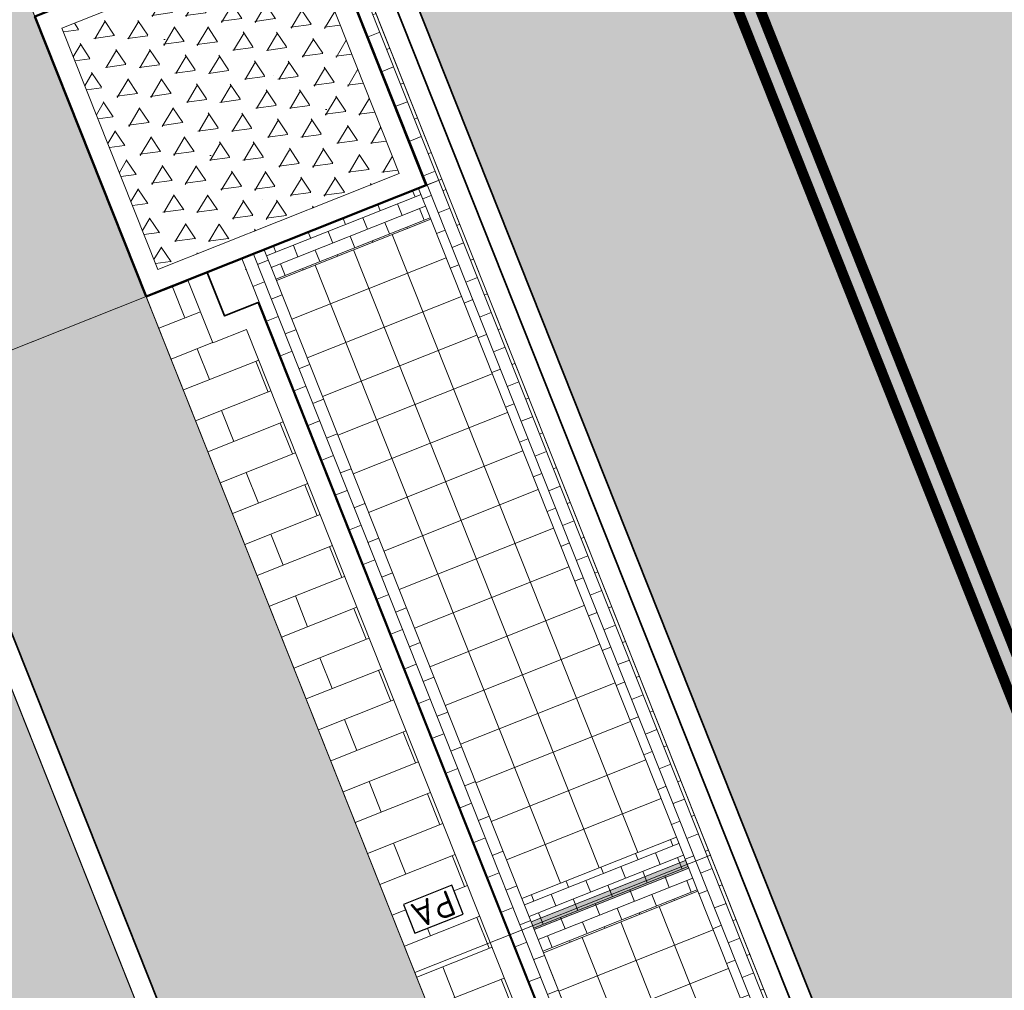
# Model space of a CAD drawing. Header units: metres. Extents: x 196674 to 197628, y 355499 to 356232.
# Tile 27 of 209: x 196856 to 196865, y 355842 to 355851. Entities that reach past the tile are written whole.
import ezdxf
from ezdxf.enums import TextEntityAlignment as Align

# ---------------------------------------------------------------- set-up
doc = ezdxf.new("R2010")
doc.units = ezdxf.units.M
doc.set_wipeout_variables(frame=1)
doc.layers.get('0').update_dxf_attribs({"lineweight": 25})
for name, color, linetype, lineweight in [('N-WE-IE-MEUBILAIR_WEGMEUBILAIR_PARKEERAUTOMAAT-S-200', 7, 'Continuous', 25), ('N-WE-VH-KANTOPSLUITING_ACHTERKANTBAND-G', 50, 'Continuous', 18), ('N-WE-VH-MATERIAALGRENS-G', 7, 'Continuous', 13), ('N-WE-VH-OPENVERHARDING_TEGEL_400x400_PARKEERVAKKEN-A', 252, 'Continuous', 5)]:
    doc.layers.add(name, color=color, linetype=linetype, lineweight=lineweight)
for name, color, linetype, lineweight, true_color in [('N-WE-VH-GESLOTENVERHARDING_ASFALT_RIJBAAN-V', 7, 'Continuous', 5, 0xd6d6d6), ('N-WE-VH-GOOT-TEGEL_200x200-G', 7, 'Continuous', 35, 0x00a5a5), ('N-WE-VH-HALFVERHARDING_GEBONDEN_SPLIT-A', 7, 'Continuous', 5, 0xaab7a9), ('N-WE-VH-KANTOPSLUITING_GELEIDEBAND_50 200-G', 1, 'Continuous', 35, 0xff0000), ('N-WE-VH-KANTOPSLUITING_OPSLUITBAND_200X250-G', 7, 'Continuous', 50, 0x0029a5), ('N-WE-VH-OPENVERHARDING_STRAATBAKSTEEN_PARKEERVAK-V', 7, 'Continuous', 5, 0xffffff), ('N-WE-VH-OPENVERHARDING_STRAATBAKSTEEN_ROOD_ELLEBOOG_LINGE-A', 7, 'Continuous', 5, 0xdaaea0), ('N-WE-VH-OPENVERHARDING_STRAATBAKSTEEN_ROOD_HALFSTEENS-LINGE-A', 7, 'Continuous', 5, 0xdaaea0), ('N-WE-VH-OPENVERHARDING_STRAATBAKSTEEN_ROOD_STREKKEN-LINGE-A', 7, 'Continuous', 5, 0xdaaea0), ('N-WE-VH-OPENVERHARDING_TEGEL_200x300_FIETSPAD_ROOD-A', 7, 'Continuous', 5, 0xe04d68), ('N-WE-VW-MARKERING_LANGS_STREEP_DOORGETROKKEN_010-G', 7, 'Continuous', 13, 0xffffff)]:
    doc.layers.add(name, color=color, linetype=linetype, lineweight=lineweight, true_color=true_color)
doc.layers.add('N-WE-VH-HULPLIJN-G', color=40, linetype='Continuous', lineweight=5, plot=False)
doc.styles.add('NLCS-ISO', font='NLCS-ISO.ttf')

# ---------------------------------------------------------------- blocks, each defined once
blk = doc.blocks.new('Boomplantvak 2900x2900')
at = {"layer": 'N-WE-VH-HALFVERHARDING_GEBONDEN_SPLIT-A'}
h = blk.add_hatch(dxfattribs=at)
h.set_pattern_fill('AVH-GRAVEL-SO', color=251, scale=0.3, pattern_type=2)
h.set_pattern_definition([(255.963757, (0.768, 1.164), (1.562108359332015e-08, -1.200000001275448), [0.197909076, -4.74981768]), (127.568592, (0.888, 1.008), (-8.399999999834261, 10.80000000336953), [0.196814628, -19.484648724]), (12.094757, (0.72, 0.972), (10.79999999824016, 2.399999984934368), [0.171813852, -17.00957142]), (255.963757, (1.068, 1.164), (1.562108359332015e-08, -1.200000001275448), [0.197909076, -4.74981768]), (127.568592, (1.188, 1.008), (-8.399999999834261, 10.80000000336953), [0.196814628, -19.484648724]), (12.094757, (1.02, 0.972), (10.79999999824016, 2.399999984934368), [0.171813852, -17.00957142]), (12.094757, (0.42, 0.972), (10.79999999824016, 2.399999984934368), [0.171813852, -17.00957142]), (127.568592, (0.588, 1.008), (-8.399999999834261, 10.80000000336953), [0.196814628, -19.484648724]), (255.963757, (0.468, 1.164), (1.562108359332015e-08, -1.200000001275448), [0.197909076, -4.74981768]), (255.963757, (0.168, 1.164), (1.562108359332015e-08, -1.200000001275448), [0.197909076, -4.74981768]), (127.568592, (0.288, 1.008), (-8.399999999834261, 10.80000000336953), [0.196814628, -19.484648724]), (12.094757, (0.12, 0.972), (10.79999999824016, 2.399999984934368), [0.171813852, -17.00957142]), (12.094757, (0, 0.672), (10.79999999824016, 2.399999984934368), [0.171813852, -17.00957142]), (127.568592, (0.168, 0.708), (-8.399999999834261, 10.80000000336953), [0.196814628, -19.484648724]), (255.963757, (0.048, 0.864), (1.562108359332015e-08, -1.200000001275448), [0.197909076, -4.74981768]), (255.963757, (0.348, 0.864), (1.562108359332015e-08, -1.200000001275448), [0.197909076, -4.74981768]), (127.568592, (0.468, 0.708), (-8.399999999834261, 10.80000000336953), [0.196814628, -19.484648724]), (12.094757, (0.3, 0.672), (10.79999999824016, 2.399999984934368), [0.171813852, -17.00957142]), (12.094757, (0.8999999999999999, 0.672), (10.79999999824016, 2.399999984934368), [0.171813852, -17.00957142]), (127.568592, (1.068, 0.708), (-8.399999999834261, 10.80000000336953), [0.196814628, -19.484648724]), (255.963757, (0.948, 0.864), (1.562108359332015e-08, -1.200000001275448), [0.197909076, -4.74981768]), (12.094757, (0.6, 0.672), (10.79999999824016, 2.399999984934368), [0.171813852, -17.00957142]), (127.568592, (0.768, 0.708), (-8.399999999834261, 10.80000000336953), [0.196814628, -19.484648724]), (255.963757, (0.648, 0.864), (1.562108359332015e-08, -1.200000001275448), [0.197909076, -4.74981768]), (12.094757, (0.12, 0.372), (10.79999999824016, 2.399999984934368), [0.171813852, -17.00957142]), (127.568592, (0.288, 0.408), (-8.399999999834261, 10.80000000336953), [0.196814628, -19.484648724]), (255.963757, (0.168, 0.564), (1.562108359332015e-08, -1.200000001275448), [0.197909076, -4.74981768]), (255.963757, (0.468, 0.564), (1.562108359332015e-08, -1.200000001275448), [0.197909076, -4.74981768]), (127.568592, (0.588, 0.408), (-8.399999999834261, 10.80000000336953), [0.196814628, -19.484648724]), (12.094757, (0.42, 0.372), (10.79999999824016, 2.399999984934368), [0.171813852, -17.00957142]), (12.094757, (1.02, 0.372), (10.79999999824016, 2.399999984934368), [0.171813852, -17.00957142]), (127.568592, (1.188, 0.408), (-8.399999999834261, 10.80000000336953), [0.196814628, -19.484648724]), (255.963757, (1.068, 0.564), (1.562108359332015e-08, -1.200000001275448), [0.197909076, -4.74981768]), (12.094757, (0.72, 0.372), (10.79999999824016, 2.399999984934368), [0.171813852, -17.00957142]), (127.568592, (0.888, 0.408), (-8.399999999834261, 10.80000000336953), [0.196814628, -19.484648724]), (255.963757, (0.768, 0.564), (1.562108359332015e-08, -1.200000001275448), [0.197909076, -4.74981768]), (255.963757, (0.648, 0.264), (1.562108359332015e-08, -1.200000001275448), [0.197909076, -4.74981768]), (127.568592, (0.768, 0.108), (-8.399999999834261, 10.80000000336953), [0.196814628, -19.484648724]), (12.094757, (0.6, 0.072), (10.79999999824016, 2.399999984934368), [0.171813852, -17.00957142]), (255.963757, (0.948, 0.264), (1.562108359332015e-08, -1.200000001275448), [0.197909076, -4.74981768]), (127.568592, (1.068, 0.108), (-8.399999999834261, 10.80000000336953), [0.196814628, -19.484648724]), (12.094757, (0.8999999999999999, 0.072), (10.79999999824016, 2.399999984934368), [0.171813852, -17.00957142]), (12.094757, (0.3, 0.072), (10.79999999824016, 2.399999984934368), [0.171813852, -17.00957142]), (127.568592, (0.468, 0.108), (-8.399999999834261, 10.80000000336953), [0.196814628, -19.484648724]), (255.963757, (0.348, 0.264), (1.562108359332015e-08, -1.200000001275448), [0.197909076, -4.74981768]), (255.963757, (0.048, 0.264), (1.562108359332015e-08, -1.200000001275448), [0.197909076, -4.74981768]), (127.568592, (0.168, 0.108), (-8.399999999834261, 10.80000000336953), [0.196814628, -19.484648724]), (12.094757, (0, 0.072), (10.79999999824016, 2.399999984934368), [0.171813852, -17.00957142]), (63.434949, (0.31199946, 1.139999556), (-1.073312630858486, 0.536656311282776), [5.039999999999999e-07, -1.199999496]), (0, (0.216, 1.14), (0, 1.2), [0, -1.2]), (63.434949, (0.31199946, 1.139999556), (-1.073312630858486, 0.536656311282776), [5.039999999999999e-07, -1.199999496]), (0, (0.216, 1.14), (0, 1.2), [0, -1.2])])
h.paths.add_polyline_path([(0.2000000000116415, -0.2000000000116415), (2.699999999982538, -0.2000000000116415), (2.699999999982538, -2.700000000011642), (0.2000000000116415, -2.700000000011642)])
at = {"layer": 'N-WE-VH-OPENVERHARDING_STRAATBAKSTEEN_ROOD_STREKKEN-LINGE-A', "true_color": 0xb05e45}
h = blk.add_hatch(dxfattribs=at)
h.set_pattern_fill('AVH-BSS_LINGEFORMAAT_HALFST', color=25, scale=1.5, angle=90, pattern_type=2)
h.set_pattern_definition([(90, (-1.469576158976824e-17, -2.980000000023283), (-0.18, 0.36), [0.12, -0.12]), (180, (-1.469576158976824e-17, -2.980000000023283), (-1.469576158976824e-17, -0.12), [])])
h.paths.add_polyline_path([(2.899999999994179, -3.060000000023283), (2.899999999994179, -2.900000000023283), (0, -2.900000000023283), (0, -3.060000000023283)])
at = {"layer": 'N-WE-VH-KANTOPSLUITING_ACHTERKANTBAND-G', "ltscale": 0.2, "flags": 128}
blk.add_lwpolyline([(0.2000000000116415, -0.2000000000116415), (2.699999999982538, -0.2000000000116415), (2.699999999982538, -2.700000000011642), (0.2000000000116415, -2.700000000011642)], close=True, dxfattribs=at)
at = {"layer": 'N-WE-VH-KANTOPSLUITING_OPSLUITBAND_200X250-G', "ltscale": 0.1, "flags": 128}
blk.add_lwpolyline([(0, 0), (2.899999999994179, 0), (2.899999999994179, -2.900000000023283), (0, -2.900000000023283)], close=True, dxfattribs=at)
at = {"layer": 'N-WE-VH-MATERIAALGRENS-G', "ltscale": 0.2, "flags": 128}
blk.add_lwpolyline([(2.899999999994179, -2.900000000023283), (2.899999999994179, -3.060000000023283), (-2.939152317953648e-17, -3.060000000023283), (0, -2.900000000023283)], dxfattribs=at)
blk = doc.blocks.new('SIE-WEG_PARKEERAUTOMAAT-SO')
blk.add_wipeout([(-0.25, 0.15000000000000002), (0.25, 0.15000000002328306), (0.25, -0.15000000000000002), (-0.25, -0.15000000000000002)])
at = {"flags": 128}
blk.add_lwpolyline([(-0.25, -0.15), (0.25, -0.15), (0.25, 0.15), (-0.25, 0.15)], close=True, dxfattribs=at)
at = {"style": 'NLCS-ISO'}
blk.add_text('PA', height=0.25, dxfattribs=at).set_placement((0, 0), align=Align.MIDDLE_CENTER)

msp = doc.modelspace()

# ---------------------------------------------------------------- hatches: boundary and pattern name
at = {"layer": 'N-WE-VH-GESLOTENVERHARDING_ASFALT_RIJBAAN-V'}
h = msp.add_hatch(color=256, dxfattribs=at)
h.dxf.hatch_style = 1
edge = h.paths.add_edge_path()
edge.add_arc((196883.3869817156, 355902.656361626), 35.20000000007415, 190.3623505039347, 201.6723232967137, ccw=False)
edge.add_line((196848.7610979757, 355896.3248392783), (196847.4465985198, 355903.5135851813))
edge.add_line((196847.4465985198, 355903.5135851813), (196844.3970627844, 355902.9562763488))
edge.add_arc((196843.2169703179, 355902.7386028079), 1.199999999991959, -162.07585362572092, 10.451002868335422, ccw=False)
edge.add_line((196842.0752125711, 355902.3692936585), (196839.6613549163, 355901.3959846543))
edge.add_line((196839.6613549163, 355901.3959846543), (196841.5430613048, 355896.6608085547))
edge.add_line((196841.5430613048, 355896.6608085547), (196880.9310656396, 355797.5437848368))
edge.add_line((196880.9310656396, 355797.5437848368), (196886.4141529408, 355799.7227028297))
edge.add_line((196886.4141529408, 355799.7227028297), (196850.6752320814, 355889.6570756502))
edge = h.paths.add_edge_path()
edge.add_line((196887.127705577, 355797.9270999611), (196886.4141529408, 355799.7227028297))
edge.add_line((196886.4141529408, 355799.7227028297), (196880.9310656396, 355797.5437848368))
edge.add_arc((196811.0468732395, 355769.7725829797), 75.19999999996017, 15.961689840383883, 21.672323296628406, ccw=False)
edge.add_line((196883.347596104, 355790.4521737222), (196885.8710435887, 355781.6296066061))
edge.add_line((196885.8710435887, 355781.6296066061), (196888.851592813, 355782.4819213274))
edge.add_arc((196890.0050295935, 355782.8129554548), 1.199999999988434, 31.48532323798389, 196.013376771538, ccw=False)
edge.add_line((196891.0283583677, 355783.4396916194), (196893.8052155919, 355785.3397151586))
edge.add_arc((196947.7187872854, 355822.005322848), 65.19999999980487, 201.6723232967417, 214.2188842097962, ccw=False)
edge = h.paths.add_edge_path()
edge.add_line((196888.851592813, 355782.4819213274), (196885.8710435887, 355781.6296066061))
edge.add_line((196885.8710435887, 355781.6296066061), (196886.4183877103, 355779.7159625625))
edge.add_arc((196929.4911587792, 355792.0357187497), 44.80000000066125, 195.961689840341, 202.0117847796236)
edge.add_arc((196929.4911587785, 355792.0357187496), 44.80000000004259, 202.0117847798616, 205.4818459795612)
edge.add_line((196889.0492290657, 355772.7616345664), (196892.1305482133, 355774.2231386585))
edge.add_arc((196932.2977115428, 355794.9508734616), 45.20000000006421, 196.0133767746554, 207.2953995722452, ccw=False)
at = {"layer": 'N-WE-VH-OPENVERHARDING_STRAATBAKSTEEN_PARKEERVAK-V'}
h = msp.add_hatch(color=256, dxfattribs=at)
h.dxf.hatch_style = 1
h.paths.add_polyline_path([(196860.7846650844, 355842.1751601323), (196862.271562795, 355842.7660367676), (196862.2420189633, 355842.8403816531), (196860.7551212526, 355842.2495050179)])
at = {"layer": 'N-WE-VH-OPENVERHARDING_STRAATBAKSTEEN_ROOD_ELLEBOOG_LINGE-A', "true_color": 0xb05e45}
h = msp.add_hatch(dxfattribs=at)
h.set_pattern_fill('AVH-ROO_BSS_LINGEFRMT_ELLEBOOG', color=25, scale=4, angle=21.67232329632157, pattern_type=2)
h.set_pattern_definition([(21.67232329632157, (196753.6511661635, 356089.3677123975), (0.1792042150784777, 0.4155548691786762), [1.28, -0.64]), (291.6723232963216, (196753.2966401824, 356090.2598510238), (0.1792042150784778, 0.4155548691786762), [1.28, -0.64])])
edge = h.paths.add_edge_path()
edge.add_line((196854.634800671, 355847.3068900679), (196851.3665704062, 355846.0082851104))
edge.add_line((196851.3665704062, 355846.0082851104), (196852.9006189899, 355842.0887260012))
edge.add_line((196852.9006189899, 355842.0887260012), (196853.796900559, 355840.1496289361))
edge.add_line((196853.796900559, 355840.1496289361), (196854.5423430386, 355838.4176919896))
edge.add_line((196854.5423430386, 355838.4176919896), (196854.9167043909, 355838.5587630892))
edge.add_line((196854.9167043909, 355838.5587630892), (196855.1680830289, 355837.9095865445))
edge.add_line((196855.1680830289, 355837.9095865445), (196854.813907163, 355837.7761896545))
edge.add_line((196854.813907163, 355837.7761896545), (196858.0740962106, 355829.1894290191))
edge.add_line((196858.0740962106, 355829.1894290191), (196858.4847609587, 355829.3566530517))
edge.add_line((196858.4847609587, 355829.3566530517), (196858.6461048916, 355828.9515408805))
edge.add_line((196858.6461048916, 355828.9515408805), (196858.8074488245, 355828.5464287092))
edge.add_line((196858.8074488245, 355828.5464287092), (196858.3967840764, 355828.3792046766))
edge.add_line((196858.3967840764, 355828.3792046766), (196860.1905359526, 355823.8524921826))
edge.add_arc((196860.3361869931, 355823.4144153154), 0.4616552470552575, 27.314097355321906, 108.390845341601, ccw=False)
edge.add_arc((196860.3361869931, 355823.4144153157), 0.4616552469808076, -65.41169166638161, 27.31409731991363, ccw=False)
edge.add_line((196860.5282795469, 355822.9946224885), (196862.5133318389, 355818.0350498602))
edge.add_line((196862.5133318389, 355818.0350498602), (196866.2864310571, 355808.5456891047))
edge.add_line((196866.2864310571, 355808.5456891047), (196867.581257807, 355805.2878631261))
edge.add_line((196867.581257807, 355805.2878631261), (196867.9217623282, 355804.4098501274))
edge.add_line((196867.9217623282, 355804.4098501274), (196870.0653635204, 355798.8824353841))
edge.add_line((196870.0653635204, 355798.8824353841), (196873.358203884, 355800.1908192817))
edge.add_line((196873.358203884, 355800.1908192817), (196854.634800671, 355847.3068900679))
h.paths.add_polyline_path([(196841.0858936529, 355881.4017207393), (196837.7140431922, 355880.0443230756), (196839.5772904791, 355875.4159143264), (196841.1301816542, 355871.4390365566), (196841.7395418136, 355871.6956293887), (196843.151059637, 355868.2801940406), (196842.63141636, 355868.0392346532), (196843.4900363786, 355865.8687646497), (196844.0232237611, 355866.1116903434), (196845.3695745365, 355862.6465332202), (196844.746755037, 355862.3643601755), (196846.1745000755, 355858.6130248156), (196846.5038240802, 355858.7491365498), (196846.7150110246, 355858.2732877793), (196846.3951378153, 355858.1530437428), (196848.5058357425, 355853.0721934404), (196849.2454863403, 355851.269035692), (196849.5001118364, 355850.6861876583), (196850.030891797, 355850.9013806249), (196851.4569500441, 355847.2645212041), (196850.9688039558, 355847.0245952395), (196851.3665704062, 355846.0082851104), (196854.634800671, 355847.3068900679)])
h.paths.add_polyline_path([(196880.8574146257, 355842.0475994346), (196879.1419714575, 355846.3041045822), (196878.6767607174, 355847.4279524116), (196878.4514744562, 355847.9909747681), (196877.8947571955, 355847.7672206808), (196876.4362827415, 355851.384245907), (196877.0026204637, 355851.6118666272), (196876.8501220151, 355851.9929819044), (196875.7116283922, 355855.0583460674), (196872.1529597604, 355853.6441706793), (196890.8763631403, 355806.5280994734), (196895.0099379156, 355808.1707361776), (196891.3852624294, 355816.3565551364), (196888.3845230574, 355823.3092453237), (196884.0420041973, 355833.6126927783), (196884.3159500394, 355833.7740029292), (196883.9444415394, 355834.1288702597), (196882.5075790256, 355837.8448770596)])
edge = h.paths.add_edge_path()
edge.add_arc((196871.2374186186, 355865.9375688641), 0.2898915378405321, 99.84772102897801, 297.5182277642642, ccw=False)
edge.add_line((196871.187838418, 355866.2231890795), (196867.9303796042, 355874.2523537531))
edge.add_line((196867.9303796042, 355874.2523537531), (196867.1835981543, 355876.035643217))
edge.add_line((196867.1835981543, 355876.035643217), (196864.8483598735, 355881.7495890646))
edge.add_line((196864.8483598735, 355881.7495890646), (196864.1513045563, 355883.6890990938))
edge.add_line((196864.1513045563, 355883.6890990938), (196863.8494427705, 355884.6024968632))
edge.add_line((196863.8494427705, 355884.6024968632), (196863.4774495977, 355884.4671676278))
edge.add_line((196863.4774495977, 355884.4671676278), (196862.1200399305, 355887.8133126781))
edge.add_line((196862.1200399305, 355887.8133126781), (196862.4051404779, 355888.0123878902))
edge.add_line((196862.4051404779, 355888.0123878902), (196861.9821257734, 355889.082991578))
edge.add_line((196861.9821257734, 355889.082991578), (196861.7565284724, 355889.7133117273))
edge.add_line((196861.7565284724, 355889.7133117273), (196861.5701991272, 355889.6476588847))
edge.add_line((196861.5701991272, 355889.6476588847), (196861.3862929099, 355890.1423955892))
edge.add_line((196861.3862929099, 355890.1423955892), (196861.5669729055, 355890.2142988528))
edge.add_line((196861.5669729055, 355890.2142988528), (196861.446571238, 355890.5415519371))
edge.add_line((196861.446571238, 355890.5415519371), (196861.749, 355890.659))
edge.add_line((196861.749, 355890.659), (196860.359, 355894.034))
edge.add_line((196860.359, 355894.034), (196860.127, 355893.937))
edge.add_line((196860.127, 355893.937), (196859.854, 355894.644))
edge.add_line((196859.854, 355894.644), (196860.083, 355894.727))
edge.add_line((196860.083, 355894.727), (196859.6792949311, 355895.7113569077))
edge.add_line((196859.6792949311, 355895.7113569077), (196856.0146416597, 355894.255064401))
edge.add_line((196856.0146416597, 355894.255064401), (196872.1529597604, 355853.6441706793))
edge.add_line((196872.1529597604, 355853.6441706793), (196875.7116283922, 355855.0583460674))
edge.add_line((196875.7116283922, 355855.0583460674), (196873.8583172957, 355860.0483374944))
edge.add_line((196873.8583172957, 355860.0483374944), (196871.3713574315, 355865.6804745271))
edge = h.paths.add_edge_path()
edge.add_line((196857.0729405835, 355901.7350927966), (196856.2620444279, 355903.5931532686))
edge.add_line((196856.2620444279, 355903.5931532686), (196856.1540861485, 355903.5406490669))
edge.add_line((196856.1540861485, 355903.5406490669), (196855.9286700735, 355904.0573672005))
edge.add_line((196855.9286700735, 355904.0573672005), (196856.0598969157, 355904.1146143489))
edge.add_line((196856.0598969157, 355904.1146143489), (196855.6229645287, 355905.16350213))
edge.add_line((196855.6229645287, 355905.16350213), (196855.4794456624, 355905.1088460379))
edge.add_line((196855.4794456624, 355905.1088460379), (196855.293381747, 355905.6217776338))
edge.add_line((196855.293381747, 355905.6217776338), (196855.4372839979, 355905.6790478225))
edge.add_line((196855.4372839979, 355905.6790478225), (196854.7639172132, 355907.3387920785))
edge.add_line((196854.7639172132, 355907.3387920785), (196854.6331884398, 355907.2857547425))
edge.add_line((196854.6331884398, 355907.2857547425), (196854.3865365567, 355907.8820846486))
edge.add_line((196854.3865365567, 355907.8820846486), (196854.5730159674, 355907.9594224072))
edge.add_line((196854.5730159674, 355907.9594224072), (196853.9598522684, 355909.5017534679))
edge.add_line((196853.9598522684, 355909.5017534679), (196853.7649923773, 355909.4064519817))
edge.add_line((196853.7649923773, 355909.4064519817), (196853.5230847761, 355910.0041915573))
edge.add_line((196853.5230847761, 355910.0041915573), (196853.7213924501, 355910.0956280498))
edge.add_line((196853.7213924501, 355910.0956280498), (196853.1065108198, 355911.6127306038))
edge.add_line((196853.1065108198, 355911.6127306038), (196850.6789398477, 355917.6353734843))
edge.add_line((196850.6789398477, 355917.6353734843), (196848.7404598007, 355916.8650446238))
edge.add_line((196848.7404598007, 355916.8650446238), (196850.8308011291, 355911.6048432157))
edge.add_arc((196821.371640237, 355899.8980998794), 31.7000000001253, 10.362350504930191, 21.67232329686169, ccw=False)
edge.add_line((196852.5546094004, 355905.6000674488), (196852.9441035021, 355903.4699987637))
edge.add_arc((196880.7825270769, 355908.5603988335), 28.29999999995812, 190.362350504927, 201.6723232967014)
edge.add_line((196854.48302382, 355898.1092683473), (196856.0146416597, 355894.255064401))
edge.add_line((196856.0146416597, 355894.255064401), (196859.6792949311, 355895.7113569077))
edge.add_line((196859.6792949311, 355895.7113569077), (196858.689, 355898.126))
edge.add_line((196858.689, 355898.126), (196858.4799999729, 355898.0369999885))
edge.add_line((196858.4799999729, 355898.0369999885), (196857.8911247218, 355899.311631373))
edge.add_line((196857.8911247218, 355899.311631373), (196857.0729405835, 355901.7350927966))
at = {"layer": 'N-WE-VH-OPENVERHARDING_STRAATBAKSTEEN_ROOD_HALFSTEENS-LINGE-A', "true_color": 0xb05e45}
h = msp.add_hatch(dxfattribs=at)
h.set_pattern_fill('AVH-BSS_LINGEFORMAAT_HALFST', color=25, scale=4, angle=-68.32767670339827, pattern_type=2)
h.set_pattern_definition([(291.6723232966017, (0, 0.9800000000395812), (0.8005952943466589, -0.714875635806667), [0.32, -0.32]), (21.67232329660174, (0, 0.9800000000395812), (-0.1181753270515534, 0.2973795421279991), [])])
h.paths.add_polyline_path([(196862.2212189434, 355835.2566116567), (196862.9460815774, 355835.5446640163), (196860.3609962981, 355842.0498415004), (196859.6361336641, 355841.7617891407)])
h.paths.add_polyline_path([(196857.6907100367, 355847.8216758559), (196857.4506521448, 355848.4257647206), (196857.051048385, 355848.2669666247), (196859.6361336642, 355841.7617891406), (196860.3609962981, 355842.0498415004), (196858.015969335, 355847.9509298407)])
at = {"layer": 'N-WE-VH-OPENVERHARDING_STRAATBAKSTEEN_ROOD_STREKKEN-LINGE-A', "true_color": 0xb05e45}
h = msp.add_hatch(dxfattribs=at)
h.set_pattern_fill('AVH-BSS_LINGEFORMAAT_HALFST', color=25, scale=1.5, angle=21.67232329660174, pattern_type=2)
h.set_pattern_definition([(21.67232329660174, (0, 0.9800000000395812), (0.2680783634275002, 0.3002232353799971), [0.12, -0.12]), (111.6723232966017, (0, 0.9800000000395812), (-0.1115173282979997, -0.04431574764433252), [])])
h.paths.add_polyline_path([(196860.7698931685, 355842.2123325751), (196860.6664897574, 355842.4725396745), (196858.3029832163, 355848.420130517), (196858.1848078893, 355848.7175100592), (196857.9617732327, 355848.6288785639), (196860.546858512, 355842.1237010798)])
h.paths.add_polyline_path([(196863.3549784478, 355835.707155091), (196863.2368031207, 355836.0045346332), (196860.8732965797, 355841.9521254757), (196860.7698931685, 355842.2123325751), (196860.546858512, 355842.1237010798), (196863.1319437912, 355835.6185235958)])
h.paths.add_polyline_path([(196862.4798255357, 355842.8918407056), (196859.8947402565, 355849.3970181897), (196859.6717055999, 355849.3083866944), (196859.789880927, 355849.0110071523), (196862.153387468, 355843.0634163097), (196862.2567908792, 355842.8032092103)])
h.paths.add_polyline_path([(196865.064910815, 355836.3866632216), (196862.4798255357, 355842.8918407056), (196862.2567908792, 355842.8032092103), (196862.3601942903, 355842.543002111), (196864.7237008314, 355836.5954112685), (196864.8418761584, 355836.2980317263)])
h = msp.add_hatch(dxfattribs=at)
h.set_pattern_fill('AVH-BSS_LINGEFORMAAT_HALFST', color=25, scale=1.5, angle=-68.32767670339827, pattern_type=2)
h.set_pattern_definition([(291.6723232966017, (0, 1.220000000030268), (0.3002232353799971, -0.2680783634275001), [0.12, -0.12]), (21.67232329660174, (0, 1.220000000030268), (-0.04431574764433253, 0.1115173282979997), [])])
h.paths.add_polyline_path([(196859.789880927, 355849.0110071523), (196859.6717055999, 355849.3083866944), (196858.1848078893, 355848.7175100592), (196858.3029832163, 355848.420130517)])
h.paths.add_polyline_path([(196862.2567908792, 355842.8032092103), (196862.153387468, 355843.0634163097), (196860.6664897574, 355842.4725396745), (196860.7698931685, 355842.2123325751)])
h.paths.add_polyline_path([(196862.3601942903, 355842.543002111), (196862.2567908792, 355842.8032092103), (196860.7698931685, 355842.2123325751), (196860.8732965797, 355841.9521254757)])
h.paths.add_polyline_path([(196864.8418761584, 355836.2980317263), (196864.7237008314, 355836.5954112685), (196863.2368031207, 355836.0045346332), (196863.3549784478, 355835.707155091)])
at = {"layer": 'N-WE-VH-OPENVERHARDING_TEGEL_200x300_FIETSPAD_ROOD-A'}
h = msp.add_hatch(dxfattribs=at)
h.set_pattern_fill('AVH-TEGEL_200X300_HALFST', color=256, scale=2, angle=21.67232329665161, pattern_type=2)
h.set_pattern_definition([(21.67232329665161, (0, 0), (-0.1477191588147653, 0.3717244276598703), []), (111.6723232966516, (0, 0), (-0.5575866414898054, -0.2215787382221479), [0.4, -0.4]), (111.6723232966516, (0.3717244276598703, 0.1477191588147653), (-0.5575866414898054, -0.2215787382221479), [-0.4, 0.4])])
h.paths.add_polyline_path([(196843.4978157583, 355882.3726823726), (196841.2714261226, 355881.4764100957), (196854.8206658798, 355847.3807421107), (196857.0510483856, 355848.2669666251)])
h.paths.add_polyline_path([(196857.0510483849, 355848.2669666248), (196854.8206658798, 355847.3807421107), (196873.5440690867, 355800.2646713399), (196875.7744515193, 355801.150896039), (196874.7035971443, 355803.8459409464), (196874.7034878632, 355803.8458975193), (196869.5333173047, 355816.8562524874)])
at = {"layer": 'N-WE-VH-OPENVERHARDING_TEGEL_400x400_PARKEERVAKKEN-A'}
h = msp.add_hatch(dxfattribs=at)
h.set_pattern_fill('AVH-TEGEL_400X400_BLOK', color=256, angle=-158.3276767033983, pattern_type=2)
h.set_pattern_definition([(201.6723232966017, (196858.3029832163, 355848.420130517), (0.1477191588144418, -0.3717244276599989), []), (291.6723232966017, (196858.3029832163, 355848.420130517), (0.3717244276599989, 0.1477191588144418), [])])
h.paths.add_polyline_path([(196860.6664897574, 355842.4725396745), (196858.3029832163, 355848.420130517), (196859.789880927, 355849.0110071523), (196862.153387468, 355843.0634163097)])
h = msp.add_hatch(dxfattribs=at)
h.set_pattern_fill('AVH-TEGEL_400X400_BLOK', color=256, angle=-158.3276767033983, pattern_type=2)
h.set_pattern_definition([(201.6723232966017, (196860.8732965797, 355841.9521254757), (0.1477191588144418, -0.3717244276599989), []), (291.6723232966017, (196860.8732965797, 355841.9521254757), (0.3717244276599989, 0.1477191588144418), [])])
h.paths.add_polyline_path([(196860.8732965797, 355841.9521254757), (196863.2368031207, 355836.0045346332), (196864.7237008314, 355836.5954112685), (196862.3601942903, 355842.543002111)])

# ---------------------------------------------------------------- linework, layer by layer
at = {"layer": 'N-WE-VH-GOOT-TEGEL_200x200-G', "ltscale": 0.2, "flags": 128}
msp.add_lwpolyline([(196841.5430613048, 355896.6608085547), (196880.9310656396, 355797.5437848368, -0.02492249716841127), (196883.347596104, 355790.4521737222), (196886.4183877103, 355779.7159625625, 0.02640465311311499), (196887.9567748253, 355775.244800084, 0.1031412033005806), (196898.1276524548, 355760.0455566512, 0.02132693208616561), (196900.9669583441, 355757.4899521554, 0.02225008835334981), (196904.1498403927, 355755.0917397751, 0.0903948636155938), (196918.8147890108, 355748.5264653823), (196951.4281986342, 355740.523735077), (196969.3175015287, 355732.890581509)], format="xyb", dxfattribs=at)
at = {"layer": 'N-WE-VH-HULPLIJN-G', "flags": 128}
for points in [[(196850.6752320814, 355889.6570756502, -0.04938916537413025), (196848.7610979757, 355896.3248392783), (196847.4465985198, 355903.5135851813), (196844.3970627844, 355902.9562763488, -0.9368222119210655), (196842.0752125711, 355902.3692936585), (196839.6613549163, 355901.3959846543), (196841.5430613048, 355896.6608085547), (196880.9310656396, 355797.5437848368), (196886.4141529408, 355799.7227028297)], [(196854.634800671, 355847.3068900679), (196851.3665704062, 355846.0082851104), (196852.9006189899, 355842.0887260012), (196853.796900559, 355840.1496289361), (196854.5423430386, 355838.4176919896), (196854.9167043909, 355838.5587630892), (196855.1680830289, 355837.9095865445), (196854.813907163, 355837.7761896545), (196858.0740962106, 355829.1894290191), (196858.4847609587, 355829.3566530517), (196858.6461048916, 355828.9515408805), (196858.8074488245, 355828.5464287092), (196858.3967840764, 355828.3792046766), (196860.1905359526, 355823.8524921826, -0.3692999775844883), (196860.7463696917, 355823.6262542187, -0.4282173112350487), (196860.5282795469, 355822.9946224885), (196862.5133318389, 355818.0350498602), (196866.2864310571, 355808.5456891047), (196867.581257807, 355805.2878631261), (196867.9217623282, 355804.4098501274), (196870.0653635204, 355798.8824353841), (196873.358203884, 355800.1908192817)]]:
    msp.add_lwpolyline(points, format="xyb", close=True, dxfattribs=at)
for points in [[(196843.4978157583, 355882.3726823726), (196841.2714261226, 355881.4764100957), (196854.8206658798, 355847.3807421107), (196857.0510483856, 355848.2669666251)], [(196857.0510483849, 355848.2669666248), (196854.8206658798, 355847.3807421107), (196873.5440690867, 355800.2646713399), (196875.7744515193, 355801.150896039), (196874.7035971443, 355803.8459409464), (196874.7034878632, 355803.8458975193), (196869.5333173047, 355816.8562524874)], [(196860.7846650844, 355842.1751601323), (196862.271562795, 355842.7660367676), (196862.2420189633, 355842.8403816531), (196860.7551212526, 355842.2495050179)]]:
    msp.add_lwpolyline(points, close=True, dxfattribs=at)
for points in [[(196857.0510499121, 355848.2669672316), (196849.4965282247, 355845.2652389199)], [(196862.4798255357, 355842.8918407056), (196859.6361336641, 355841.7617891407)]]:
    msp.add_lwpolyline(points, dxfattribs=at)
at = {"layer": 'N-WE-VH-KANTOPSLUITING_ACHTERKANTBAND-G', "flags": 128}
for points in [[(196884.5634459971, 355766.2866145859, -0.03661467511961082), (196882.567696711, 355771.7239157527), (196878.1165628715, 355787.2861286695, 0.02492249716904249), (196875.8912339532, 355793.8166349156), (196840.0358375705, 355884.0441098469)], [(196846.3415074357, 355883.5027344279), (196880.5593412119, 355797.396065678, -0.02492249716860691), (196882.9630177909, 355790.342175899), (196886.0338093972, 355779.6059647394, 0.02640465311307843), (196887.5859321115, 355775.0948811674, 0.02640465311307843)]]:
    msp.add_lwpolyline(points, format="xyb", dxfattribs=at)
for points in [[(196859.8947402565, 355849.3970181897), (196865.064910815, 355836.3866632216)], [(196857.4506667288, 355848.4257280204), (196857.6907100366, 355847.8216758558), (196858.015969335, 355847.9509298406), (196862.9460815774, 355835.5446640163)]]:
    msp.add_lwpolyline(points, dxfattribs=at)
at = {"layer": 'N-WE-VH-KANTOPSLUITING_GELEIDEBAND_50 200-G', "ltscale": 0.2, "flags": 128}
for points in [[(196846.5273696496, 355883.5765940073), (196880.7452034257, 355797.4699252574, -0.02492249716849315), (196883.1553069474, 355790.3971748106), (196886.2260985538, 355779.660963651, 0.02640465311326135), (196887.7713534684, 355775.1698406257, 0.02640465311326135)], [(196883.6537809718, 355769.0376423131, -0.01830120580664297), (196882.7599858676, 355771.7789146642), (196878.3088520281, 355787.341127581, 0.02492249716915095), (196876.077096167, 355793.890494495), (196841.2714261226, 355881.4764100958)]]:
    msp.add_lwpolyline(points, format="xyb", dxfattribs=at)
msp.add_lwpolyline([(196857.6365289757, 355848.4995875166), (196857.8027128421, 355848.0813974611), (196858.1279720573, 355848.2106514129), (196863.1319437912, 355835.6185235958)], dxfattribs=at)
at = {"layer": 'N-WE-VH-MATERIAALGRENS-G', "flags": 128}
for points in [[(196760.1810376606, 356092.0332430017), (196874.7034878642, 355803.8458975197)], [(196857.0510483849, 355848.2669666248), (196859.8947402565, 355849.3970181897)], [(196859.789880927, 355849.0110071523), (196859.6717055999, 355849.3083866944)], [(196858.1848078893, 355848.7175100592), (196858.3029832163, 355848.420130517)], [(196862.153387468, 355843.0634163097), (196862.3601942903, 355842.543002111)], [(196860.6664897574, 355842.4725396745), (196860.8732965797, 355841.9521254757)]]:
    msp.add_lwpolyline(points, dxfattribs=at)
for points in [[(196860.6664897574, 355842.4725396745), (196858.3029832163, 355848.420130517), (196859.789880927, 355849.0110071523), (196862.153387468, 355843.0634163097)], [(196860.8732965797, 355841.9521254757), (196863.2368031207, 355836.0045346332), (196864.7237008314, 355836.5954112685), (196862.3601942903, 355842.543002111)]]:
    msp.add_lwpolyline(points, close=True, dxfattribs=at)
at = {"layer": 'N-WE-VW-MARKERING_LANGS_STREEP_DOORGETROKKEN_010-G', "const_width": 0.1, "flags": 128}
for points in [[(196849.5476920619, 355884.7768341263), (196885.6949020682, 355793.814845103)], [(196849.3618300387, 355884.702974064), (196885.5090243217, 355793.7409795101)]]:
    msp.add_lwpolyline(points, dxfattribs=at)

# ---------------------------------------------------------------- block references
at = {"rotation": 111.67}
msp.add_blockref('Boomplantvak 2900x2900', (196857.0510483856, 355848.2669666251), dxfattribs=at)

# ---------------------------------------------------------------- next in the draw order: block references
at = {"layer": 'N-WE-IE-MEUBILAIR_WEGMEUBILAIR_PARKEERAUTOMAAT-S-200', "rotation": 201.6699999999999}
msp.add_blockref('SIE-WEG_PARKEERAUTOMAAT-SO', (196859.8139160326, 355842.3704708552), dxfattribs=at)

doc.saveas('drawing.dxf')
